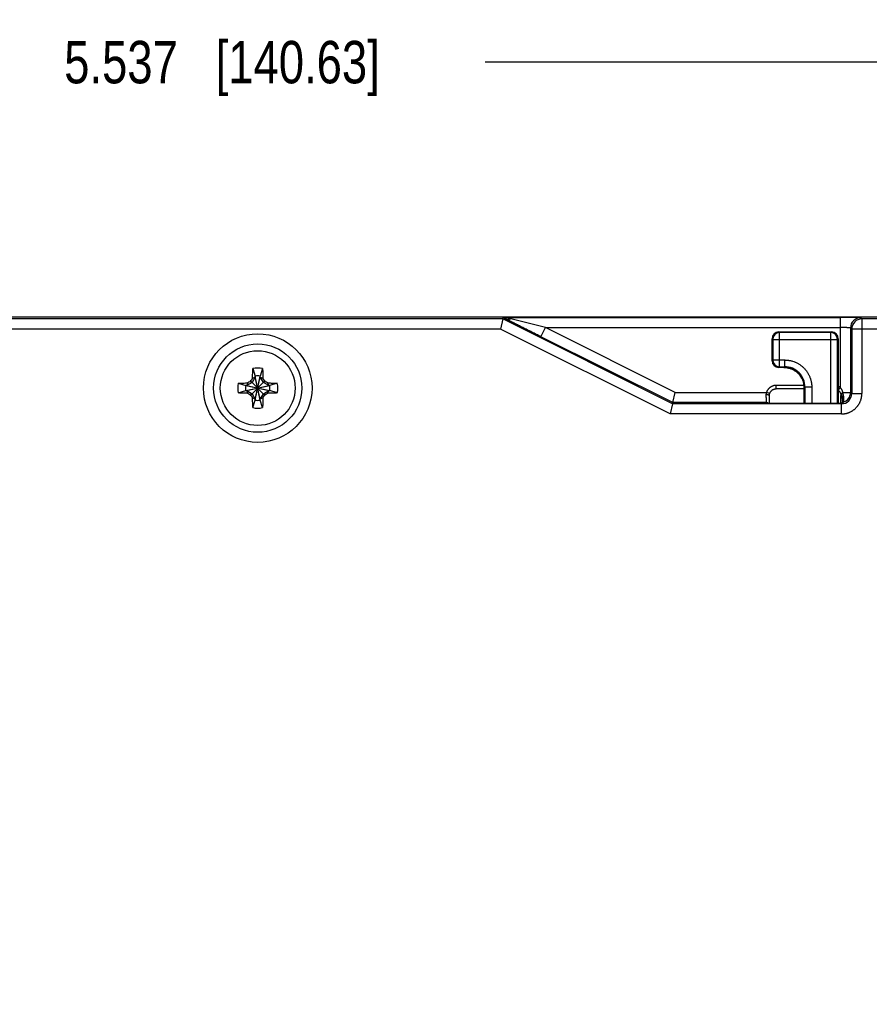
# Model space of a CAD drawing. Header units: inches. Extents: x 0 to 22, y 0 to 17.
# Tile 37 of 42: x 10.5 to 13, y 10.5 to 13.4. Entities that reach past the tile are written whole.
import ezdxf

# ---------------------------------------------------------------- set-up
doc = ezdxf.new("R2010")
doc.units = ezdxf.units.IN
doc.header["$LTSCALE"] = 1.21
doc.header["$MEASUREMENT"] = 0
doc.layers.get('0').update_dxf_attribs({"linetype": 'CONTINUOUS'})
doc.layers.add('DIMENSIONS', color=7, linetype='CONTINUOUS')
doc.styles.get("Standard").update_dxf_attribs({"font": 'txt', "width": 0.8})
doc.dimstyles.new('DIMSTYLE_1', dxfattribs={"dimtxt": 0.125, "dimasz": 0.18, "dimexe": 0.18, "dimexo": 0.0625, "dimgap": 0.09, "dimtad": 0, "dimtih": 1, "dimtoh": 1, "dimdec": 3, "dimzin": 4, "dimdsep": 46, "dimtxsty": 'STANDARD', "dimblk": '_FILLED', "dimblk1": '_FILLED', "dimblk2": '_FILLED', "dimcen": 0.09, "dimadec": 0, "dimazin": 0, "dimtp": 0.01, "dimtm": 0.01, "dimtfac": 1, "dimtdec": 3, "dimtofl": 0, "dimtmove": 0, "dimatfit": 3, "dimldrblk": '_FILLED', "dimfxl": 1, "dimtolj": 1, "dimtzin": 4, "dimarcsym": 0})

# ---------------------------------------------------------------- blocks, each defined once
blk = doc.blocks.new('_FILLED')
at = {"color": 0, "linetype": 'BYBLOCK'}
blk.add_solid([(0, 0), (-1, 0.174), (-1, -0.174)], dxfattribs=at)
blk = doc.blocks.new('*D2')
at = {"layer": 'DIMENSIONS', "color": 2, "linetype": 'CONTINUOUS'}
for p, q in [((8.3069, 9.4648), (8.3069, 13.3933)), ((13.8435, 11.6722), (13.8435, 13.3933)), ((8.3069, 13.2683), (10.3002, 13.2683)), ((13.8435, 13.2683), (11.8502, 13.2683))]:
    blk.add_line(p, q, dxfattribs=at)
at = {"layer": 'DIMENSIONS', "color": 2, "linetype": 'CONTINUOUS', "xscale": 0.18, "yscale": 0.18, "zscale": 0.18, "rotation": 180}
blk.add_blockref('_FILLED', (8.3069, 13.2683), dxfattribs=at)
at = {"layer": 'DIMENSIONS', "color": 2, "linetype": 'CONTINUOUS', "xscale": 0.18, "yscale": 0.18, "zscale": 0.18}
blk.add_blockref('_FILLED', (13.8435, 13.2683), dxfattribs=at)
at = {"layer": 'DIMENSIONS', "color": 2, "linetype": 'CONTINUOUS', "insert": (11.0752, 13.3308), "char_height": 0.125, "width": 1.425, "attachment_point": 2, "line_spacing_factor": 0.9}
blk.add_mtext('5.537{\\Ftxt.shx;\\W1.000000;\\H0.125000; }[140.63]', dxfattribs=at)

msp = doc.modelspace()

# ---------------------------------------------------------------- linework, layer by layer
at = {"color": 7, "linetype": 'CONTINUOUS'}
for p, q in [((10.2454, 12.5181), (13.0055, 12.5181)), ((11.9021, 12.5121), (10.246, 12.5121)), ((11.9021, 12.5121), (11.895, 12.4822)), ((11.9021, 12.5121), (11.903, 12.5162)), ((12.4021, 12.2621), (11.9021, 12.5121)), ((11.9123, 12.5113), (11.903, 12.5162)), ((11.9102, 12.5165), (12.8963, 12.5165)), ((11.9257, 12.5123), (11.9102, 12.5165)), ((12.0279, 12.4865), (11.9257, 12.5123)), ((12.8963, 12.3098), (12.8963, 12.5165)), ((12.9563, 12.5155), (12.9597, 12.5121)), ((12.9597, 12.5121), (12.9597, 12.2921)), ((13.4035, 12.5121), (12.9597, 12.5121)), ((11.895, 12.4822), (10.2491, 12.4822)), ((12.395, 12.2322), (11.895, 12.4822)), ((12.0145, 12.4597), (12.0279, 12.4865)), ((12.0279, 12.4865), (12.8963, 12.4865)), ((12.41, 12.2955), (12.0279, 12.4865)), ((12.7151, 12.4738), (12.7151, 12.4738)), ((12.7151, 12.4738), (12.87, 12.4738)), ((12.7151, 12.4738), (12.7172, 12.4717)), ((12.7172, 12.3711), (12.7172, 12.4717)), ((12.8679, 12.4717), (12.7172, 12.4717)), ((12.8679, 12.4717), (12.87, 12.4738)), ((12.8679, 12.2625), (12.8679, 12.4717)), ((12.87, 12.4738), (12.87, 12.4738)), ((12.9263, 12.4855), (12.9263, 12.2955)), ((12.9263, 12.4855), (12.9297, 12.4822)), ((12.9297, 12.4822), (12.9297, 12.2921)), ((13.4035, 12.4822), (12.9297, 12.4822)), ((12.4029, 12.2655), (12.0145, 12.4597)), ((12.6951, 12.389), (12.6951, 12.4538)), ((12.6951, 12.4538), (12.6951, 12.4538)), ((12.6951, 12.4538), (12.6972, 12.4518)), ((12.6972, 12.4518), (12.6972, 12.3911)), ((12.6972, 12.4518), (12.8879, 12.4518)), ((12.8879, 12.4518), (12.89, 12.4538)), ((12.8879, 12.2625), (12.8879, 12.4518)), ((12.89, 12.4538), (12.89, 12.2626)), ((12.89, 12.4538), (12.89, 12.4538)), ((12.6972, 12.3911), (12.6951, 12.389)), ((12.6951, 12.389), (12.6951, 12.389)), ((12.6972, 12.3911), (12.7322, 12.3911)), ((12.7322, 12.3911), (12.7322, 12.3711)), ((11.1663, 12.3657), (11.1733, 12.3437)), ((11.1948, 12.3657), (11.1878, 12.3437)), ((12.7172, 12.3711), (12.7151, 12.369)), ((12.7151, 12.369), (12.7151, 12.369)), ((12.7301, 12.369), (12.7151, 12.369)), ((12.7172, 12.3711), (12.7322, 12.3711)), ((12.7322, 12.3711), (12.7301, 12.369)), ((12.7301, 12.369), (12.7301, 12.369)), ((11.164, 12.3248), (11.1481, 12.3155)), ((11.1575, 12.327), (11.1602, 12.3286)), ((11.1602, 12.3286), (11.1618, 12.3313)), ((11.1602, 12.2879), (11.2009, 12.3286)), ((11.2009, 12.2879), (11.1602, 12.3286)), ((11.1733, 12.3408), (11.164, 12.3248)), ((11.1653, 12.3373), (11.1733, 12.3408)), ((11.1733, 12.2729), (11.1878, 12.3437)), ((11.1733, 12.3437), (11.1733, 12.3408)), ((11.1878, 12.2729), (11.1733, 12.3437)), ((11.1733, 12.2758), (11.1878, 12.3408)), ((11.1878, 12.2758), (11.1733, 12.3408)), ((11.1878, 12.3408), (11.1878, 12.3437)), ((11.197, 12.3248), (11.1878, 12.3408)), ((11.1878, 12.3408), (11.1958, 12.3373)), ((11.213, 12.3155), (11.197, 12.3248)), ((11.1993, 12.3313), (11.2009, 12.3286)), ((11.2009, 12.3286), (11.2036, 12.327)), ((11.1231, 12.3225), (11.1451, 12.3155)), ((11.1231, 12.294), (11.1451, 12.301)), ((11.1451, 12.301), (11.2159, 12.3155)), ((11.1481, 12.3155), (11.1451, 12.3155)), ((11.1451, 12.3155), (11.2159, 12.301)), ((11.1451, 12.301), (11.1481, 12.301)), ((11.1515, 12.3235), (11.1481, 12.3155)), ((11.1481, 12.301), (11.213, 12.3155)), ((11.1481, 12.3155), (11.213, 12.301)), ((11.1515, 12.293), (11.1481, 12.301)), ((11.1481, 12.301), (11.164, 12.2918)), ((11.197, 12.2918), (11.213, 12.301)), ((11.2095, 12.3235), (11.213, 12.3155)), ((11.213, 12.301), (11.2095, 12.293)), ((11.2159, 12.3155), (11.213, 12.3155)), ((11.213, 12.301), (11.2159, 12.301)), ((11.238, 12.3225), (11.2159, 12.3155)), ((11.238, 12.294), (11.2159, 12.301)), ((12.4029, 12.2655), (12.41, 12.2955)), ((12.41, 12.2955), (12.6787, 12.2955)), ((12.6882, 12.2924), (12.6787, 12.2955)), ((12.7073, 12.3062), (12.7073, 12.3162)), ((12.7897, 12.3162), (12.7073, 12.3162)), ((12.7901, 12.3062), (12.7073, 12.3062)), ((12.7922, 12.3111), (12.7901, 12.309)), ((12.7901, 12.2625), (12.7901, 12.309)), ((12.7901, 12.309), (12.7901, 12.309)), ((12.7922, 12.3111), (12.7922, 12.2625)), ((12.8122, 12.3111), (12.7922, 12.3111)), ((12.8122, 12.3111), (12.8122, 12.2625)), ((12.89, 12.3021), (12.8902, 12.3019)), ((12.8902, 12.3019), (12.8963, 12.3098)), ((12.9038, 12.2955), (12.9263, 12.2955)), ((12.9297, 12.2921), (12.9263, 12.2955)), ((11.1602, 12.2879), (11.1575, 12.2895)), ((11.1618, 12.2852), (11.1602, 12.2879)), ((11.164, 12.2918), (11.1733, 12.2758)), ((11.1733, 12.2758), (11.1653, 12.2793)), ((11.1663, 12.2508), (11.1733, 12.2729)), ((11.1733, 12.2758), (11.1733, 12.2729)), ((11.1878, 12.2758), (11.197, 12.2918)), ((11.1958, 12.2793), (11.1878, 12.2758)), ((11.1878, 12.2729), (11.1878, 12.2758)), ((11.1948, 12.2508), (11.1878, 12.2729)), ((11.2009, 12.2879), (11.1993, 12.2852)), ((11.2036, 12.2895), (11.2009, 12.2879)), ((12.6873, 12.2831), (12.6873, 12.2862)), ((12.6873, 12.2801), (12.6873, 12.2831)), ((12.6873, 12.2774), (12.6873, 12.2801)), ((12.6874, 12.2738), (12.6873, 12.2774)), ((12.6874, 12.2709), (12.6874, 12.2738)), ((12.6874, 12.2683), (12.6874, 12.2709)), ((12.6875, 12.2662), (12.6874, 12.2683)), ((12.6875, 12.2644), (12.6875, 12.2662)), ((12.8978, 12.2626), (12.8978, 12.2861)), ((12.8978, 12.2861), (12.9008, 12.2861)), ((12.9031, 12.2632), (12.9044, 12.2666)), ((12.9297, 12.2921), (12.9597, 12.2921)), ((12.4021, 12.2621), (12.395, 12.2322)), ((12.4021, 12.2621), (12.4029, 12.2655)), ((12.8997, 12.2621), (12.4021, 12.2621)), ((12.6779, 12.2655), (12.4029, 12.2655)), ((12.6779, 12.2655), (12.6805, 12.2629)), ((12.6805, 12.2629), (12.6818, 12.2628)), ((12.6818, 12.2628), (12.6818, 12.2628)), ((12.6819, 12.2628), (12.7005, 12.2625)), ((12.6822, 12.2628), (12.682, 12.2628)), ((12.6824, 12.2627), (12.6822, 12.2628)), ((12.6827, 12.2627), (12.6824, 12.2627)), ((12.6833, 12.2627), (12.6827, 12.2627)), ((12.6841, 12.2627), (12.6833, 12.2627)), ((12.6854, 12.2627), (12.6841, 12.2627)), ((12.6871, 12.2626), (12.6854, 12.2627)), ((12.6889, 12.2626), (12.6871, 12.2626)), ((12.6876, 12.2626), (12.6875, 12.2644)), ((12.6912, 12.2626), (12.6889, 12.2626)), ((12.6938, 12.2626), (12.6912, 12.2626)), ((12.7005, 12.2625), (12.6977, 12.2625)), ((12.8863, 12.2625), (12.7005, 12.2625)), ((12.8845, 12.2625), (12.899, 12.2626)), ((12.8892, 12.2625), (12.8863, 12.2625)), ((12.892, 12.2626), (12.8892, 12.2625)), ((12.8947, 12.2626), (12.892, 12.2626)), ((12.897, 12.2626), (12.8947, 12.2626)), ((12.899, 12.2626), (12.897, 12.2626)), ((12.899, 12.2628), (12.8989, 12.2626)), ((12.899, 12.2628), (12.9004, 12.2645)), ((12.899, 12.2628), (12.899, 12.2628)), ((12.8992, 12.2627), (12.899, 12.2626)), ((12.899, 12.2626), (12.8992, 12.2626)), ((12.899, 12.2626), (12.8992, 12.2626)), ((12.8992, 12.2626), (12.9018, 12.2629)), ((12.8997, 12.2621), (12.8992, 12.2626)), ((12.8997, 12.2322), (12.8997, 12.2621)), ((12.902, 12.2629), (12.9031, 12.2632)), ((12.8997, 12.2322), (12.395, 12.2322))]:
    msp.add_line(p, q, dxfattribs=at)
for points in [[(12.7301, 12.369), (12.7323, 12.3689), (12.7346, 12.3688), (12.7369, 12.3686), (12.7392, 12.3683), (12.7414, 12.3679), (12.7437, 12.3674), (12.7459, 12.3668), (12.7481, 12.3662), (12.7503, 12.3655), (12.7525, 12.3646), (12.7546, 12.3637), (12.7567, 12.3628), (12.7587, 12.3617), (12.7607, 12.3606), (12.7627, 12.3593), (12.7646, 12.358), (12.7665, 12.3567), (12.7683, 12.3553), (12.77, 12.3538), (12.7717, 12.3522), (12.7733, 12.3506), (12.7749, 12.3489), (12.7764, 12.3471), (12.7778, 12.3453), (12.7792, 12.3435), (12.7805, 12.3416), (12.7817, 12.3396), (12.7828, 12.3376), (12.7839, 12.3355), (12.7849, 12.3334), (12.7858, 12.3313), (12.7866, 12.3292), (12.7873, 12.327), (12.788, 12.3248), (12.7885, 12.3225), (12.789, 12.3203), (12.7894, 12.318), (12.7897, 12.3157), (12.7899, 12.3134), (12.7901, 12.3111), (12.7901, 12.309)], [(12.6882, 12.2924), (12.6885, 12.2932), (12.6889, 12.2942), (12.6893, 12.2951), (12.6898, 12.296), (12.6903, 12.2968), (12.6909, 12.2977), (12.6915, 12.2985), (12.6921, 12.2993), (12.6928, 12.3), (12.6936, 12.3007), (12.6943, 12.3014), (12.6951, 12.3021), (12.6959, 12.3027), (12.6968, 12.3032), (12.6976, 12.3037), (12.6985, 12.3042), (12.6995, 12.3046), (12.7004, 12.305), (12.7014, 12.3053), (12.7024, 12.3056), (12.7034, 12.3058), (12.7044, 12.306), (12.7054, 12.3061), (12.7064, 12.3062), (12.7073, 12.3062)], [(12.8902, 12.3019), (12.8907, 12.3014), (12.8914, 12.3009), (12.8921, 12.3002), (12.8927, 12.2995), (12.8933, 12.2988), (12.8939, 12.298), (12.8945, 12.2972), (12.895, 12.2964), (12.8955, 12.2955), (12.896, 12.2946), (12.8964, 12.2936), (12.8967, 12.2927), (12.897, 12.2917), (12.8973, 12.2908), (12.8975, 12.2898), (12.8976, 12.2889), (12.8977, 12.2879), (12.8978, 12.287), (12.8978, 12.2861)], [(12.6873, 12.2862), (12.6873, 12.2868), (12.6873, 12.2875), (12.6874, 12.2883), (12.6875, 12.289), (12.6876, 12.2897), (12.6877, 12.2904), (12.6879, 12.2911), (12.6881, 12.2918), (12.6882, 12.2924)], [(12.682, 12.2628), (12.6819, 12.2628), (12.6818, 12.2628), (12.6818, 12.2628)], [(12.6977, 12.2625), (12.6948, 12.2626), (12.6938, 12.2626)], [(12.902, 12.2629), (12.902, 12.2629), (12.9019, 12.2629), (12.9019, 12.2629), (12.9019, 12.2629), (12.9019, 12.2629), (12.9018, 12.2629), (12.9017, 12.2629), (12.9016, 12.2629), (12.9015, 12.2628), (12.9014, 12.2628), (12.9013, 12.2628), (12.9012, 12.2628), (12.901, 12.2628), (12.9008, 12.2628), (12.9007, 12.2627), (12.9005, 12.2627), (12.9002, 12.2627), (12.9, 12.2627), (12.8997, 12.2627), (12.8995, 12.2627), (12.8992, 12.2627)]]:
    msp.add_lwpolyline(points, dxfattribs=at)
for radius in [0.16, 0.13, 0.1102]:
    msp.add_circle((11.1805, 12.3083), radius, dxfattribs=at)
for centre, radius, start, end in [((12.9563, 12.4855), 0.03, 90.0209, 179.9791), ((12.9597, 12.4821), 0.03, 90.0209, 179.9791), ((12.7151, 12.4538), 0.02, 90.0209, 179.9791), ((12.7151, 12.4538), 0.02, 90.016, 179.984), ((12.7172, 12.4517), 0.02, 90.0209, 179.9791), ((12.8679, 12.4517), 0.02, 0.0209, 89.9791), ((12.87, 12.4538), 0.02, 0.0209, 89.9791), ((12.87, 12.4538), 0.02, 0.016, 89.984), ((12.7151, 12.389), 0.02, 180.0209, 269.9791), ((12.7151, 12.389), 0.02, 180.016, 269.984), ((12.7172, 12.3911), 0.02, 180.0209, 269.9791), ((11.1805, 12.3083), 0.0591, 76.0607, 103.9393), ((12.7301, 12.309), 0.06, 359.9938, 90.0144), ((12.7322, 12.3111), 0.06, 359.9938, 90.0144), ((12.213, 10.5141), 2.0979, 120.2091, 120.3969), ((11.1805, 12.3083), 0.0297, 129.0984, 140.9016), ((13.0476, 11.2332), 2.1823, 149.6067, 149.7872), ((11.1805, 12.3083), 0.0361, 78.3738, 101.6262), ((9.3863, 11.2758), 2.0979, 30.2091, 30.3969), ((11.1805, 12.3083), 0.0297, 39.0984, 50.9016), ((10.1055, 10.4412), 2.1823, 59.6067, 59.7872), ((11.1805, 12.3083), 0.0591, 166.0606, 193.9394), ((11.1805, 12.3083), 0.0361, 168.3738, 191.6262), ((11.1805, 12.3083), 0.0361, 348.3738, 11.6262), ((11.1806, 12.3083), 0.0591, 346.0606, 13.9394), ((12.8779, 12.2862), 0.0299, 51.9113, 66.1198), ((12.8963, 12.2955), 0.03, 285.7002, 359.9785), ((12.2556, 14.1754), 2.1823, 239.6067, 239.7872), ((11.1805, 12.3083), 0.0297, 219.0984, 230.9016), ((12.9747, 13.3407), 2.0979, 210.2091, 210.3969), ((11.1805, 12.3083), 0.0361, 258.3738, 281.6262), ((9.3134, 13.3833), 2.1823, 329.6067, 329.7872), ((11.1805, 12.3083), 0.0297, 309.0984, 320.9016), ((10.1481, 14.1025), 2.0979, 300.2091, 300.3969), ((12.8997, 12.2921), 0.03, 269.9735, 0.0372), ((11.1805, 12.3082), 0.0591, 256.0607, 283.9393), ((12.6779, 12.2555), 0.01, 45.9936, 90.0198), ((12.6805, 12.2529), 0.01, 81.5811, 90.0173), ((12.9045, 12.2533), 0.01, 104.9706, 106.2333), ((12.8994, 12.2789), 0.0162, 278.4556, 278.9625), ((12.9045, 12.2533), 0.01, 98.0318, 104.8639)]:
    msp.add_arc(centre, radius, start, end, dxfattribs=at)
for points, knots in [([(11.903, 12.5162), (11.903, 12.5162), (11.9031, 12.5162), (11.9031, 12.5162), (11.9031, 12.5162), (11.9031, 12.5162), (11.9031, 12.5162), (11.9032, 12.5162), (11.9032, 12.5162), (11.9033, 12.5162), (11.9034, 12.5163), (11.9035, 12.5163), (11.9037, 12.5163), (11.904, 12.5163), (11.9043, 12.5163), (11.9048, 12.5164), (11.9052, 12.5164), (11.9057, 12.5164), (11.9063, 12.5164), (11.907, 12.5164), (11.9077, 12.5165), (11.9088, 12.5165), (11.9096, 12.5165), (11.9102, 12.5165)], [0, 0, 0, 0, 0.001993, 0.003448, 0.005268, 0.007475, 0.010085, 0.016549, 0.024722, 0.034648, 0.046362, 0.059899, 0.092558, 0.132879, 0.181115, 0.237496, 0.302234, 0.375529, 0.457549, 0.548415, 0.648189, 0.756838, 1, 1, 1, 1]), ([(11.9257, 12.5123), (11.9251, 12.512), (11.9242, 12.5116), (11.923, 12.5112), (11.9221, 12.5109), (11.9212, 12.5107), (11.9204, 12.5105), (11.9195, 12.5103), (11.9186, 12.5102), (11.9178, 12.5102), (11.9169, 12.5102), (11.9161, 12.5103), (11.9153, 12.5104), (11.9145, 12.5106), (11.9138, 12.5108), (11.913, 12.511), (11.9125, 12.5112), (11.9123, 12.5113)], [0, 0, 0, 0, 0.142526, 0.211572, 0.27915, 0.345291, 0.410038, 0.473449, 0.535595, 0.596558, 0.656437, 0.715343, 0.773401, 0.830745, 0.887522, 0.943886, 1, 1, 1, 1]), ([(12.0145, 12.4597), (12.0122, 12.4608), (12.0078, 12.463), (11.9988, 12.4675), (11.9877, 12.4731), (11.9766, 12.4787), (11.9678, 12.4831), (11.9612, 12.4864), (11.9547, 12.4897), (11.9483, 12.493), (11.9419, 12.4962), (11.9367, 12.4989), (11.9326, 12.501), (11.9295, 12.5025), (11.9265, 12.5041), (11.924, 12.5053), (11.9221, 12.5063), (11.9206, 12.5071), (11.9192, 12.5078), (11.9178, 12.5085), (11.9166, 12.5091), (11.9157, 12.5096), (11.915, 12.51), (11.9143, 12.5103), (11.9136, 12.5107), (11.913, 12.511), (11.9125, 12.5112), (11.9123, 12.5113)], [0, 0, 0, 0, 0.065551, 0.131059, 0.261778, 0.391764, 0.456336, 0.520524, 0.584229, 0.647347, 0.709714, 0.771121, 0.801395, 0.831336, 0.860879, 0.889947, 0.904282, 0.918475, 0.932518, 0.946397, 0.960122, 0.966939, 0.973709, 0.980403, 0.986994, 0.993509, 1, 1, 1, 1]), ([(12.9563, 12.5155), (12.9563, 12.5155), (12.9563, 12.5155), (12.9563, 12.5155), (12.9563, 12.5155), (12.9562, 12.5155), (12.9562, 12.5155), (12.9561, 12.5155), (12.9561, 12.5156), (12.9559, 12.5156), (12.9557, 12.5156), (12.9555, 12.5156), (12.9553, 12.5157), (12.955, 12.5157), (12.9547, 12.5157), (12.9543, 12.5157), (12.9539, 12.5158), (12.9533, 12.5158), (12.9525, 12.5158), (12.9514, 12.5159), (12.9502, 12.5159), (12.9489, 12.516), (12.9474, 12.516), (12.9458, 12.5161), (12.9441, 12.5161), (12.9423, 12.5161), (12.9404, 12.5162), (12.9376, 12.5162), (12.9339, 12.5163), (12.9292, 12.5163), (12.9242, 12.5164), (12.919, 12.5164), (12.9135, 12.5165), (12.9079, 12.5165), (12.9031, 12.5165), (12.8992, 12.5165), (12.8973, 12.5165), (12.8963, 12.5165)], [0, 0, 0, 0, 0.000163, 0.000355, 0.000835, 0.001451, 0.002208, 0.003108, 0.004152, 0.006671, 0.009766, 0.013439, 0.017687, 0.02251, 0.027905, 0.033871, 0.040406, 0.047508, 0.063396, 0.081492, 0.101743, 0.124097, 0.148502, 0.174907, 0.203261, 0.233505, 0.265558, 0.299338, 0.371744, 0.450065, 0.533588, 0.621492, 0.712947, 0.807115, 0.903102, 0.951494, 1, 1, 1, 1]), ([(12.9263, 12.4855), (12.9263, 12.4855), (12.9263, 12.4855), (12.9263, 12.4855), (12.9263, 12.4855), (12.9263, 12.4855), (12.9262, 12.4856), (12.9262, 12.4856), (12.9261, 12.4856), (12.926, 12.4856), (12.9259, 12.4856), (12.9258, 12.4857), (12.9257, 12.4857), (12.9255, 12.4857), (12.9252, 12.4857), (12.9249, 12.4858), (12.9244, 12.4858), (12.9239, 12.4859), (12.9233, 12.4859), (12.9226, 12.486), (12.9219, 12.486), (12.9211, 12.4861), (12.9202, 12.4861), (12.919, 12.4862), (12.9173, 12.4862), (12.9151, 12.4863), (12.9132, 12.4863), (12.9116, 12.4864), (12.9099, 12.4864), (12.9077, 12.4864), (12.9049, 12.4865), (12.9021, 12.4865), (12.8992, 12.4865), (12.8973, 12.4865), (12.8963, 12.4865)], [0, 0, 0, 0, 0.000509, 0.001112, 0.001828, 0.002667, 0.003636, 0.004738, 0.007352, 0.010525, 0.01426, 0.018563, 0.023432, 0.028868, 0.034868, 0.048552, 0.064459, 0.082557, 0.102805, 0.125157, 0.149563, 0.175966, 0.204306, 0.234515, 0.300259, 0.372584, 0.450813, 0.491913, 0.53421, 0.621993, 0.713335, 0.807378, 0.903233, 1, 1, 1, 1]), ([(12.7322, 12.3911), (12.7325, 12.3911), (12.7332, 12.3911), (12.7342, 12.391), (12.7351, 12.391), (12.7361, 12.391), (12.7371, 12.3909), (12.7384, 12.3908), (12.74, 12.3907), (12.742, 12.3905), (12.7439, 12.3902), (12.7459, 12.3899), (12.7485, 12.3894), (12.7516, 12.3887), (12.7567, 12.3873), (12.7616, 12.3855), (12.7664, 12.3834), (12.7699, 12.3816), (12.7733, 12.3797), (12.7767, 12.3776), (12.7799, 12.3753), (12.783, 12.3729), (12.7859, 12.3704), (12.7888, 12.3677), (12.7915, 12.3648), (12.7941, 12.3618), (12.7965, 12.3587), (12.7987, 12.3555), (12.8008, 12.3522), (12.8028, 12.3488), (12.8045, 12.3453), (12.8061, 12.3417), (12.8075, 12.338), (12.8088, 12.3343), (12.8098, 12.3305), (12.8105, 12.3273), (12.811, 12.3247), (12.8113, 12.3228), (12.8116, 12.3209), (12.8118, 12.3189), (12.812, 12.3173), (12.812, 12.316), (12.8121, 12.315), (12.8121, 12.314), (12.8122, 12.313), (12.8122, 12.3121), (12.8122, 12.3114), (12.8122, 12.3111)], [0, 0, 0, 0, 0.007813, 0.015626, 0.02344, 0.031253, 0.039066, 0.046879, 0.062505, 0.078132, 0.093758, 0.109384, 0.12501, 0.15626, 0.18751, 0.249991, 0.281241, 0.312491, 0.343741, 0.374991, 0.406241, 0.437491, 0.468741, 0.499991, 0.531241, 0.56249, 0.59374, 0.62499, 0.65624, 0.68749, 0.71874, 0.74999, 0.78124, 0.81249, 0.84374, 0.87499, 0.890616, 0.906242, 0.921868, 0.937495, 0.953121, 0.960934, 0.968747, 0.97656, 0.984374, 0.992187, 1, 1, 1, 1]), ([(11.1653, 12.3373), (11.1653, 12.3397), (11.1654, 12.3446), (11.1656, 12.3518), (11.1659, 12.3588), (11.1662, 12.3634), (11.1663, 12.3657)], [0, 0, 0, 0, 0.257989, 0.511689, 0.759543, 1, 1, 1, 1]), ([(11.1948, 12.3657), (11.1949, 12.3634), (11.1952, 12.3588), (11.1954, 12.3518), (11.1957, 12.3446), (11.1958, 12.3397), (11.1958, 12.3373)], [0, 0, 0, 0, 0.240458, 0.488311, 0.742012, 1, 1, 1, 1]), ([(11.1231, 12.3225), (11.1254, 12.3226), (11.13, 12.3229), (11.137, 12.3232), (11.1442, 12.3234), (11.1491, 12.3235), (11.1515, 12.3235)], [0, 0, 0, 0, 0.240457, 0.488311, 0.742012, 1, 1, 1, 1]), ([(11.2095, 12.3235), (11.212, 12.3235), (11.2168, 12.3234), (11.224, 12.3232), (11.2311, 12.3229), (11.2357, 12.3226), (11.238, 12.3225)], [0, 0, 0, 0, 0.257989, 0.511689, 0.759543, 1, 1, 1, 1]), ([(12.6787, 12.2955), (12.6786, 12.2952), (12.6784, 12.2946), (12.6781, 12.2938), (12.6778, 12.2929), (12.6776, 12.292), (12.6775, 12.2913), (12.6774, 12.2907), (12.6774, 12.2903), (12.6773, 12.2898), (12.6773, 12.2892), (12.6773, 12.2888), (12.6773, 12.2885)], [0, 0, 0, 0, 0.126102, 0.252112, 0.37793, 0.50344, 0.628522, 0.690869, 0.753062, 0.815087, 0.876929, 1, 1, 1, 1]), ([(12.7073, 12.3162), (12.7069, 12.3162), (12.7063, 12.3162), (12.7055, 12.3161), (12.7047, 12.3161), (12.7037, 12.316), (12.7026, 12.3158), (12.7014, 12.3156), (12.6999, 12.3153), (12.698, 12.3147), (12.6958, 12.3139), (12.694, 12.3131), (12.6926, 12.3124), (12.6912, 12.3116), (12.6896, 12.3105), (12.6878, 12.309), (12.686, 12.3074), (12.6847, 12.306), (12.6837, 12.3048), (12.683, 12.3038), (12.6823, 12.3029), (12.6815, 12.3015), (12.6807, 12.3002), (12.68, 12.2988), (12.6795, 12.2977), (12.6791, 12.2966), (12.6789, 12.2959), (12.6787, 12.2955)], [0, 0, 0, 0, 0.031253, 0.04688, 0.062507, 0.09376, 0.125013, 0.156266, 0.187519, 0.250013, 0.312507, 0.375001, 0.406254, 0.437507, 0.500001, 0.562494, 0.624989, 0.687482, 0.718735, 0.749988, 0.781241, 0.812494, 0.874988, 0.906241, 0.937494, 0.968747, 1, 1, 1, 1]), ([(12.9038, 12.2955), (12.9037, 12.2958), (12.9036, 12.2965), (12.9033, 12.2974), (12.903, 12.2984), (12.9025, 12.2997), (12.9019, 12.3013), (12.901, 12.3031), (12.9, 12.3049), (12.8989, 12.3066), (12.8977, 12.3083), (12.8968, 12.3093), (12.8963, 12.3098)], [0, 0, 0, 0, 0.0625, 0.124985, 0.187455, 0.249914, 0.374802, 0.499697, 0.62464, 0.749667, 0.874794, 1, 1, 1, 1]), ([(12.9008, 12.2861), (12.9008, 12.2863), (12.9008, 12.2865), (12.9008, 12.2868), (12.9009, 12.2872), (12.9009, 12.2875), (12.9009, 12.2878), (12.901, 12.2882), (12.901, 12.2885), (12.901, 12.289), (12.901, 12.2894), (12.9011, 12.2899), (12.9011, 12.2902), (12.9011, 12.2905), (12.9011, 12.2907), (12.9011, 12.2909), (12.9012, 12.2911), (12.9012, 12.2914), (12.9012, 12.2915), (12.9012, 12.2917), (12.9013, 12.2919), (12.9013, 12.2922), (12.9013, 12.2925), (12.9014, 12.2929), (12.9015, 12.2931), (12.9015, 12.2933), (12.9015, 12.2935), (12.9016, 12.2936), (12.9016, 12.2937), (12.9016, 12.2938), (12.9017, 12.294), (12.9018, 12.2941), (12.9018, 12.2943), (12.9019, 12.2944), (12.902, 12.2945), (12.9022, 12.2947), (12.9023, 12.2948), (12.9024, 12.2949), (12.9025, 12.295), (12.9026, 12.2951), (12.9027, 12.2951), (12.9027, 12.2952), (12.9028, 12.2952), (12.9029, 12.2952), (12.9029, 12.2953), (12.903, 12.2953), (12.903, 12.2953), (12.9031, 12.2953), (12.9032, 12.2954), (12.9033, 12.2954), (12.9033, 12.2954), (12.9034, 12.2954), (12.9035, 12.2954), (12.9036, 12.2954), (12.9037, 12.2955), (12.9037, 12.2955), (12.9038, 12.2955), (12.9038, 12.2955)], [0, 0, 0, 0, 0.031787, 0.063582, 0.095374, 0.127153, 0.158925, 0.190699, 0.222481, 0.254263, 0.317801, 0.349546, 0.38126, 0.412927, 0.428734, 0.444518, 0.476027, 0.491768, 0.507507, 0.523241, 0.538968, 0.570393, 0.601775, 0.633101, 0.664348, 0.679935, 0.69549, 0.711006, 0.718748, 0.726479, 0.741893, 0.757222, 0.772449, 0.787588, 0.802667, 0.817709, 0.847753, 0.855277, 0.86281, 0.877897, 0.885453, 0.893018, 0.900596, 0.908174, 0.91196, 0.915747, 0.923329, 0.930923, 0.938528, 0.94615, 0.95379, 0.961452, 0.969133, 0.976826, 0.984531, 0.992257, 1, 1, 1, 1]), ([(12.9044, 12.2666), (12.9045, 12.2666), (12.9046, 12.2667), (12.9047, 12.2667), (12.9049, 12.2668), (12.9051, 12.267), (12.9053, 12.2672), (12.9056, 12.2676), (12.9058, 12.268), (12.906, 12.2684), (12.9062, 12.2689), (12.9064, 12.2695), (12.9065, 12.2701), (12.9066, 12.2708), (12.9067, 12.2715), (12.9068, 12.2723), (12.9069, 12.2731), (12.9069, 12.274), (12.9069, 12.275), (12.9069, 12.2759), (12.9069, 12.2769), (12.9068, 12.278), (12.9067, 12.2791), (12.9066, 12.2806), (12.9064, 12.2826), (12.906, 12.285), (12.9056, 12.2876), (12.9051, 12.2902), (12.9045, 12.2928), (12.904, 12.2946), (12.9038, 12.2955)], [0, 0, 0, 0, 0.005664, 0.01142, 0.017313, 0.023385, 0.036202, 0.050133, 0.065365, 0.082032, 0.100225, 0.120002, 0.141397, 0.164424, 0.189082, 0.215356, 0.243223, 0.27265, 0.303596, 0.336014, 0.369853, 0.405054, 0.441556, 0.479292, 0.55818, 0.641121, 0.72747, 0.816543, 0.907631, 1, 1, 1, 1]), ([(11.1515, 12.293), (11.1491, 12.293), (11.1442, 12.2931), (11.137, 12.2934), (11.13, 12.2937), (11.1254, 12.2939), (11.1231, 12.294)], [0, 0, 0, 0, 0.257989, 0.511689, 0.759543, 1, 1, 1, 1]), ([(11.1663, 12.2508), (11.1662, 12.2531), (11.1659, 12.2577), (11.1656, 12.2648), (11.1654, 12.272), (11.1653, 12.2768), (11.1653, 12.2793)], [0, 0, 0, 0, 0.240458, 0.488311, 0.742012, 1, 1, 1, 1]), ([(11.1958, 12.2793), (11.1958, 12.2768), (11.1957, 12.272), (11.1954, 12.2648), (11.1952, 12.2577), (11.1949, 12.2531), (11.1948, 12.2508)], [0, 0, 0, 0, 0.257989, 0.511689, 0.759543, 1, 1, 1, 1]), ([(11.238, 12.294), (11.2357, 12.2939), (11.2311, 12.2937), (11.224, 12.2934), (11.2168, 12.2931), (11.212, 12.293), (11.2095, 12.293)], [0, 0, 0, 0, 0.240458, 0.488311, 0.742012, 1, 1, 1, 1]), ([(12.6873, 12.2862), (12.6873, 12.2862), (12.6873, 12.2863), (12.6872, 12.2864), (12.6872, 12.2865), (12.6871, 12.2867), (12.687, 12.2868), (12.6868, 12.2869), (12.6867, 12.287), (12.6865, 12.2871), (12.6863, 12.2872), (12.6861, 12.2873), (12.6858, 12.2874), (12.6856, 12.2875), (12.6853, 12.2876), (12.6849, 12.2877), (12.6843, 12.2878), (12.6836, 12.288), (12.6828, 12.2881), (12.682, 12.2882), (12.6811, 12.2883), (12.6802, 12.2884), (12.6792, 12.2885), (12.6783, 12.2885), (12.6776, 12.2885), (12.6773, 12.2885)], [0, 0, 0, 0, 0.010803, 0.022044, 0.034111, 0.047311, 0.061871, 0.077948, 0.095647, 0.115033, 0.13614, 0.158982, 0.183554, 0.209835, 0.237797, 0.267398, 0.331313, 0.40112, 0.476258, 0.556095, 0.639937, 0.727042, 0.81663, 0.907892, 1, 1, 1, 1]), ([(12.6773, 12.2885), (12.6773, 12.2877), (12.6773, 12.2861), (12.6773, 12.2838), (12.6773, 12.2816), (12.6774, 12.2795), (12.6774, 12.2774), (12.6774, 12.2755), (12.6775, 12.2738), (12.6775, 12.2721), (12.6776, 12.2709), (12.6776, 12.27), (12.6776, 12.2693), (12.6776, 12.2688), (12.6777, 12.2682), (12.6777, 12.2677), (12.6777, 12.2673), (12.6777, 12.2669), (12.6778, 12.2665), (12.6778, 12.2662), (12.6778, 12.266), (12.6778, 12.2659), (12.6779, 12.2658), (12.6779, 12.2657), (12.6779, 12.2656), (12.6779, 12.2656), (12.6779, 12.2655), (12.6779, 12.2655), (12.6779, 12.2655), (12.6779, 12.2655), (12.6779, 12.2655), (12.6779, 12.2655)], [0, 0, 0, 0, 0.103218, 0.203676, 0.300694, 0.393614, 0.481805, 0.56467, 0.641649, 0.71222, 0.775907, 0.805032, 0.83228, 0.857603, 0.880959, 0.90231, 0.92162, 0.938858, 0.953996, 0.967009, 0.977881, 0.98251, 0.986599, 0.990149, 0.993161, 0.995638, 0.997586, 0.998368, 0.999025, 0.999565, 1, 1, 1, 1]), ([(12.8978, 12.2626), (12.8979, 12.2636), (12.8979, 12.2656), (12.8981, 12.2686), (12.8983, 12.2715), (12.8986, 12.2745), (12.899, 12.2769), (12.8993, 12.2789), (12.8995, 12.2803), (12.8998, 12.2818), (12.9001, 12.2833), (12.9004, 12.2847), (12.9006, 12.2857), (12.9008, 12.2861)], [0, 0, 0, 0, 0.124973, 0.249944, 0.374915, 0.49989, 0.624876, 0.687377, 0.749883, 0.812396, 0.874918, 0.937453, 1, 1, 1, 1]), ([(12.8997, 12.2322), (12.9002, 12.2322), (12.9011, 12.2322), (12.9026, 12.2322), (12.9041, 12.2323), (12.9055, 12.2324), (12.907, 12.2326), (12.909, 12.2329), (12.9114, 12.2333), (12.9142, 12.2339), (12.9171, 12.2347), (12.9199, 12.2356), (12.9226, 12.2367), (12.9253, 12.2379), (12.928, 12.2392), (12.9305, 12.2407), (12.933, 12.2422), (12.9354, 12.2439), (12.9377, 12.2457), (12.94, 12.2477), (12.9421, 12.2497), (12.9441, 12.2518), (12.9461, 12.2541), (12.9476, 12.256), (12.9487, 12.2576), (12.9498, 12.2592), (12.9511, 12.2613), (12.9526, 12.2639), (12.9539, 12.2665), (12.9551, 12.2692), (12.9562, 12.2719), (12.9569, 12.2743), (12.9575, 12.2761), (12.958, 12.278), (12.9585, 12.2804), (12.959, 12.2833), (12.9594, 12.2863), (12.9596, 12.2892), (12.9597, 12.2912), (12.9597, 12.2921)], [0, 0, 0, 0, 0.015626, 0.031252, 0.046878, 0.062504, 0.07813, 0.093756, 0.125006, 0.156255, 0.187505, 0.218754, 0.250004, 0.281254, 0.312503, 0.343753, 0.375003, 0.406252, 0.437502, 0.468751, 0.500001, 0.531251, 0.5625, 0.59375, 0.609376, 0.625002, 0.656252, 0.687501, 0.718751, 0.750001, 0.78125, 0.8125, 0.828126, 0.843752, 0.875001, 0.906251, 0.937501, 0.96875, 1, 1, 1, 1]), ([(12.9004, 12.2645), (12.9007, 12.2647), (12.9012, 12.2653), (12.9019, 12.2663), (12.9025, 12.2673), (12.903, 12.2684), (12.9034, 12.2696), (12.9036, 12.2709), (12.9038, 12.2722), (12.9039, 12.2736), (12.9039, 12.2751), (12.9037, 12.2766), (12.9035, 12.2781), (12.9031, 12.2797), (12.9027, 12.2813), (12.9022, 12.2829), (12.9015, 12.2845), (12.901, 12.2856), (12.9008, 12.2861)], [0, 0, 0, 0, 0.050206, 0.100891, 0.152456, 0.205264, 0.259632, 0.315827, 0.374058, 0.434481, 0.4972, 0.562268, 0.629695, 0.699452, 0.771472, 0.845657, 0.921883, 1, 1, 1, 1]), ([(12.9004, 12.2645), (12.9004, 12.2645), (12.9006, 12.2646), (12.9008, 12.2648), (12.9012, 12.2651), (12.9017, 12.2655), (12.9024, 12.2658), (12.9028, 12.266), (12.9032, 12.2662), (12.9036, 12.2664), (12.904, 12.2665), (12.9043, 12.2666), (12.9044, 12.2666)], [0, 0, 0, 0, 0.045537, 0.091406, 0.185446, 0.393253, 0.513978, 0.6504, 0.726491, 0.809725, 0.900523, 1, 1, 1, 1]), ([(12.6818, 12.2628), (12.6818, 12.2628), (12.6818, 12.2628), (12.6819, 12.2628), (12.6819, 12.2628)], [0, 0, 0, 0, 0.246918, 1, 1, 1, 1])]:
    msp.add_open_spline(points, degree=3, knots=knots, dxfattribs=at)
msp.add_open_spline([(12.902, 12.2629), (12.902, 12.2629), (12.902, 12.2629), (12.9019, 12.2629)], degree=3, dxfattribs=at)

# ---------------------------------------------------------------- dimensions: what is measured, and where the dimension line sits
at = {"layer": 'DIMENSIONS', "color": 2, "linetype": 'CONTINUOUS'}
dim = msp.add_linear_dim(base=(8.3069, 13.2683), p1=(13.8435, 11.6722), p2=(8.3069, 9.4648), angle=180, dimstyle='DIMSTYLE_1', dxfattribs=at)
dim.commit()
dim.dimension.update_dxf_attribs({"geometry": '*D2', "text_midpoint": (10.9252, 13.2683), "dimtype": 160})

doc.saveas('drawing.dxf')
